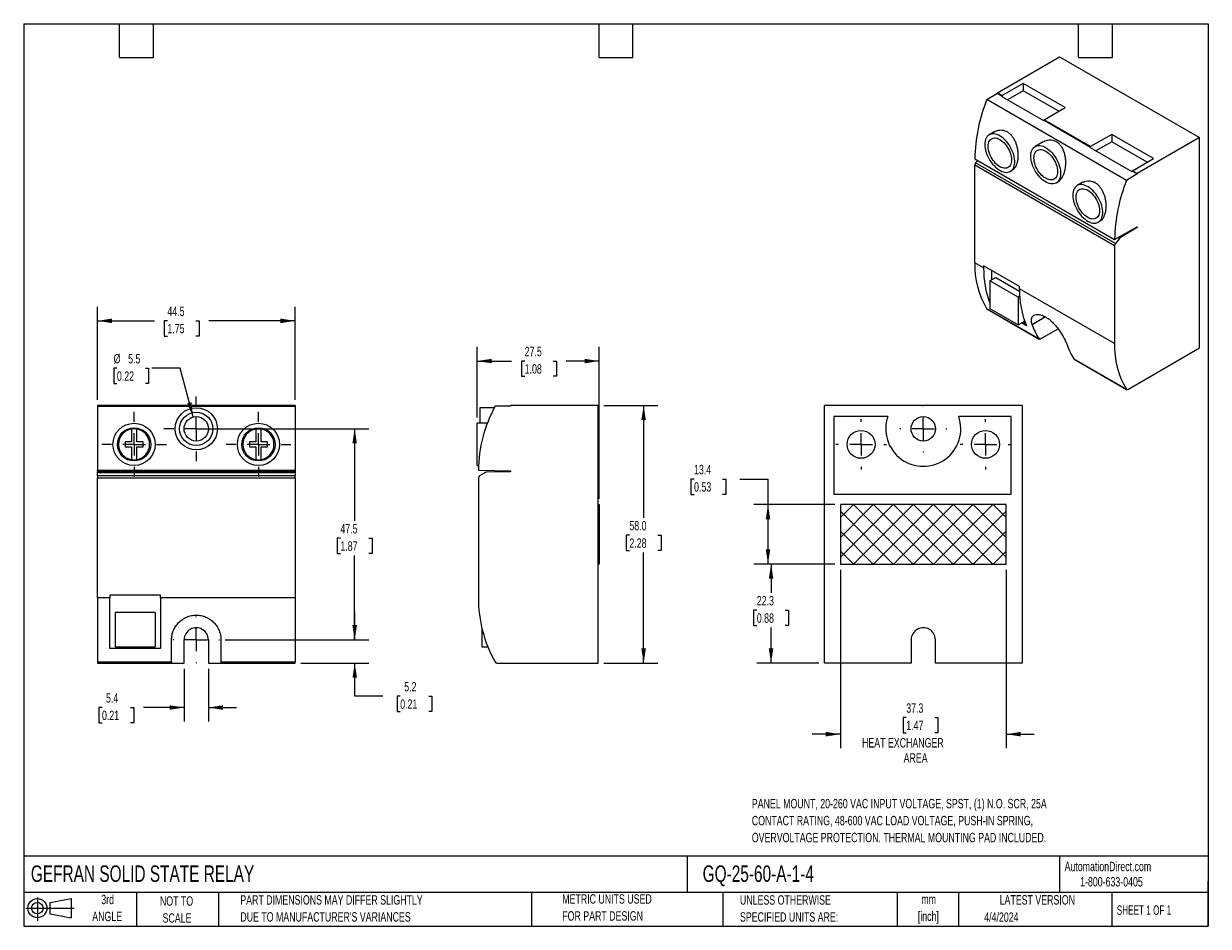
# Model space of a CAD drawing. Header units: millimetres. Extents: x 6 to 273, y 6 to 210.
import ezdxf

# ---------------------------------------------------------------- set-up
doc = ezdxf.new("R2010")
doc.units = ezdxf.units.MM
doc.linetypes.add('CENTERX2', pattern=[20.32, 12.7, -2.54, 2.54, -2.54])
for name, color, linetype in [('CENTER', 40, 'CENTERX2'), ('HATCH', 6, 'Continuous'), ('SLD-DEFPOINTS', 7, 'Continuous')]:
    doc.layers.add(name, color=color, linetype=linetype)
doc.layers.add('DIMENSIONS', color=140, linetype='Continuous', lineweight=25)
doc.layers.add('TEXT', color=140, linetype='Continuous', lineweight=25)
doc.styles.add('SLDTEXTSTYLE0', font='TXT', dxfattribs={"width": 0.7})
doc.styles.add('SLDTEXTSTYLE1', font='TXT', dxfattribs={"width": 0.65})
doc.dimstyles.new('SLDDIMSTYLE0', dxfattribs={"dimtxt": 2.158008, "dimasz": 3.302, "dimexe": 0, "dimexo": 0.0625, "dimgap": 0.539502, "dimtad": 0, "dimtih": 1, "dimtoh": 1, "dimrnd": 1e-09, "dimzin": 12, "dimdsep": 46, "dimtxsty": 'SLDTEXTSTYLE0', "dimsah": 1, "dimcen": 0.09, "dimadec": 0, "dimazin": 3, "dimtfac": 1, "dimtofl": 0, "dimtmove": 0, "dimatfit": 3, "dimfxl": 0, "dimfrac": 2, "dimtolj": 1, "dimtzin": 12, "dimarcsym": 0})
doc.dimstyles.new('SLDDIMSTYLE1', dxfattribs={"dimtxt": 2.158008, "dimasz": 3.302, "dimexe": 0, "dimexo": 0.0625, "dimgap": 0.539502, "dimtad": 0, "dimtih": 1, "dimtoh": 1, "dimrnd": 1e-09, "dimzin": 12, "dimdsep": 46, "dimtxsty": 'SLDTEXTSTYLE0', "dimsah": 1, "dimcen": 0.09, "dimadec": 0, "dimazin": 3, "dimtfac": 1, "dimtmove": 0, "dimatfit": 0, "dimfxl": 0, "dimfrac": 2, "dimtolj": 1, "dimtzin": 12, "dimarcsym": 0})
doc.dimstyles.new('SLDDIMSTYLE2', dxfattribs={"dimtxt": 2.158008, "dimasz": 3.302, "dimexe": 0, "dimexo": 0.0625, "dimgap": 0.539502, "dimtad": 0, "dimtih": 1, "dimtoh": 1, "dimrnd": 1e-09, "dimzin": 12, "dimdsep": 46, "dimtxsty": 'SLDTEXTSTYLE0', "dimsah": 1, "dimcen": 0, "dimadec": 0, "dimazin": 3, "dimtfac": 1, "dimtofl": 0, "dimtmove": 0, "dimatfit": 3, "dimfxl": 0, "dimfrac": 2, "dimtolj": 1, "dimtzin": 12, "dimarcsym": 0})
doc.dimstyles.new('SLDDIMSTYLE3', dxfattribs={"dimtxt": 2.158008, "dimasz": 3.302, "dimexe": 0, "dimexo": 0.0625, "dimgap": 0.539502, "dimtad": 0, "dimtih": 1, "dimtoh": 1, "dimrnd": 1e-09, "dimzin": 4, "dimdsep": 46, "dimtxsty": 'SLDTEXTSTYLE0', "dimsah": 1, "dimcen": 0.09, "dimadec": 0, "dimazin": 1, "dimtfac": 1, "dimtofl": 0, "dimtmove": 0, "dimatfit": 3, "dimfxl": 0, "dimfrac": 2, "dimtolj": 1, "dimtzin": 12, "dimarcsym": 0})

# ---------------------------------------------------------------- blocks, each defined once
blk = doc.blocks.new('Block11')
at = {"color": 7, "linetype": 'Continuous', "lineweight": 18}
for p, q in [((0, 2.88), (10.87, 2.88)), ((2.59, 5.31), (2.59, 0)), ((5.48, 4.17), (10.18, 5.03)), ((5.48, 1.6), (5.48, 4.17)), ((10.18, 5.03), (10.18, 0.73)), ((5.48, 1.6), (10.18, 0.73))]:
    blk.add_line(p, q, dxfattribs=at)
for radius in [2.15, 1.29]:
    blk.add_circle((2.59, 2.88), radius, dxfattribs=at)
blk = doc.blocks.new('Block12')
at = {"layer": 'SLD-DEFPOINTS'}
blk.add_blockref('Block11', (0, 0), dxfattribs=at)
blk = doc.blocks.new('_D')
at = {"layer": 'DIMENSIONS'}
for p, q in [((46.47, 118.35), (84.03, 118.35)), ((80.86, 118.35), (80.86, 97.61)), ((77.65, 93.7), (76.93, 93.7)), ((76.93, 93.7), (76.93, 90.27)), ((84.06, 93.7), (84.79, 93.7)), ((84.79, 93.7), (84.79, 90.27)), ((76.93, 90.27), (77.65, 90.27)), ((80.86, 70.85), (80.86, 89.79)), ((84.79, 90.27), (84.06, 90.27)), ((51.73, 70.85), (84.03, 70.85))]:
    blk.add_line(p, q, dxfattribs=at)
for points in [[(80.86, 118.35), (80.35, 115.05), (81.37, 115.05)], [(80.86, 70.85), (81.37, 74.15), (80.35, 74.15)]]:
    blk.add_solid(points, dxfattribs=at)
at = {"layer": 'DIMENSIONS', "char_height": 2.117, "attachment_point": 1, "style": 'SLDTEXTSTYLE0'}
for s, insert in [('47.5', (77.65, 96.91)), ('1.87', (77.65, 93))]:
    blk.add_mtext(s, dxfattribs=dict(at, insert=insert))
blk = doc.blocks.new('_D_1')
at = {"layer": 'DIMENSIONS'}
for p, q in [((80.88, 70.85), (80.88, 77.2)), ((51.73, 70.85), (84.06, 70.85)), ((68.72, 65.6), (84.06, 65.6)), ((80.88, 58.14), (80.88, 65.6)), ((87.23, 58.14), (80.88, 58.14)), ((91.12, 58.14), (90.4, 58.14)), ((90.4, 58.14), (90.4, 54.71)), ((97.53, 58.14), (98.26, 58.14)), ((98.26, 58.14), (98.26, 54.71)), ((90.4, 54.71), (91.12, 54.71)), ((98.26, 54.71), (97.53, 54.71))]:
    blk.add_line(p, q, dxfattribs=at)
for points in [[(80.88, 70.85), (81.39, 74.15), (80.37, 74.15)], [(80.88, 65.6), (80.37, 62.3), (81.39, 62.3)]]:
    blk.add_solid(points, dxfattribs=at)
at = {"layer": 'DIMENSIONS', "char_height": 2.117, "attachment_point": 1, "style": 'SLDTEXTSTYLE0'}
for s, insert in [('5.2', (92.02, 61.35)), ('0.21', (91.12, 57.44))]:
    blk.add_mtext(s, dxfattribs=dict(at, insert=insert))
blk = doc.blocks.new('_D_2')
at = {"layer": 'DIMENSIONS'}
for p, q in [((42.48, 64.33), (42.48, 52.42)), ((47.92, 64.33), (47.92, 52.42)), ((23.98, 55.6), (23.26, 55.6)), ((23.26, 55.6), (23.26, 52.17)), ((30.39, 55.6), (31.12, 55.6)), ((31.12, 55.6), (31.12, 52.17)), ((42.48, 55.6), (33.32, 55.6)), ((47.92, 55.6), (54.27, 55.6)), ((23.26, 52.17), (23.98, 52.17)), ((31.12, 52.17), (30.39, 52.17))]:
    blk.add_line(p, q, dxfattribs=at)
for points in [[(42.48, 55.6), (39.18, 56.11), (39.18, 55.09)], [(47.92, 55.6), (51.23, 55.09), (51.23, 56.11)]]:
    blk.add_solid(points, dxfattribs=at)
at = {"layer": 'DIMENSIONS', "char_height": 2.117, "attachment_point": 1, "style": 'SLDTEXTSTYLE0'}
for s, insert in [('5.4', (24.88, 58.81)), ('0.21', (23.98, 54.9))]:
    blk.add_mtext(s, dxfattribs=dict(at, insert=insert))
blk = doc.blocks.new('_D_3')
at = {"layer": 'DIMENSIONS'}
for p, q in [((27.34, 131.98), (26.61, 131.98)), ((26.61, 131.98), (26.61, 128.55)), ((33.75, 131.98), (34.48, 131.98)), ((34.48, 131.98), (34.48, 128.55)), ((41.55, 131.98), (35.2, 131.98)), ((44.49, 121.01), (41.55, 131.98)), ((26.61, 128.55), (27.34, 128.55)), ((34.48, 128.55), (33.75, 128.55))]:
    blk.add_line(p, q, dxfattribs=at)
blk.add_solid([(44.49, 121.01), (44.13, 124.33), (43.15, 124.06)], dxfattribs=at)
at = {"layer": 'DIMENSIONS', "char_height": 2.117, "attachment_point": 1, "style": 'SLDTEXTSTYLE0'}
for s, insert in [('%%c', (26.61, 135.19)), ('5.5', (29.87, 135.19)), ('0.22', (27.34, 131.28))]:
    blk.add_mtext(s, dxfattribs=dict(at, insert=insert))
blk = doc.blocks.new('_D_4')
at = {"layer": 'DIMENSIONS'}
for p, q in [((22.95, 124.87), (22.95, 145.83)), ((67.45, 124.87), (67.45, 145.83)), ((22.95, 142.65), (35.78, 142.65)), ((38.7, 142.65), (37.98, 142.65)), ((37.98, 142.65), (37.98, 139.22)), ((45.12, 142.65), (45.84, 142.65)), ((45.84, 142.65), (45.84, 139.22)), ((67.45, 142.65), (48.04, 142.65)), ((37.98, 139.22), (38.7, 139.22)), ((45.84, 139.22), (45.12, 139.22))]:
    blk.add_line(p, q, dxfattribs=at)
for points in [[(22.95, 142.65), (26.26, 142.14), (26.26, 143.16)], [(67.45, 142.65), (64.15, 143.16), (64.15, 142.14)]]:
    blk.add_solid(points, dxfattribs=at)
at = {"layer": 'DIMENSIONS', "char_height": 2.117, "attachment_point": 1, "style": 'SLDTEXTSTYLE0'}
for s, insert in [('44.5', (38.7, 145.86)), ('1.75', (38.7, 141.95))]:
    blk.add_mtext(s, dxfattribs=dict(at, insert=insert))
blk = doc.blocks.new('SW_CENTERMARKSYMBOL_0')
at = {"layer": 'CENTER', "color": 0}
for p, q in [((0, 5.08), (0, 7.293)), ((-5.08, 0), (-7.293, 0)), ((0, 0), (-2.54, 0)), ((0, 0), (0, 2.54)), ((0, 0), (0, -2.54)), ((0, 0), (2.54, 0)), ((5.08, 0), (7.293, 0)), ((0, -5.08), (0, -7.293))]:
    blk.add_line(p, q, dxfattribs=at)
blk = doc.blocks.new('SW_CENTERMARKSYMBOL_1')
at = {"layer": 'CENTER', "color": 0}
for p, q in [((0, 5.08), (0, 7.293)), ((-5.08, 0), (-7.293, 0)), ((0, 0), (-2.54, 0)), ((0, 0), (0, 2.54)), ((0, 0), (0, -2.54)), ((0, 0), (2.54, 0)), ((5.08, 0), (7.293, 0)), ((0, -5.08), (0, -7.293))]:
    blk.add_line(p, q, dxfattribs=at)
blk = doc.blocks.new('SW_CENTERMARKSYMBOL_2')
at = {"layer": 'CENTER', "color": 0}
for p, q in [((0, 5.08), (0, 7.293)), ((-5.08, 0), (-7.293, 0)), ((0, 0), (-2.54, 0)), ((0, 0), (0, 2.54)), ((0, 0), (0, -2.54)), ((0, 0), (2.54, 0)), ((5.08, 0), (7.293, 0)), ((0, -5.08), (0, -7.293))]:
    blk.add_line(p, q, dxfattribs=at)
blk = doc.blocks.new('SW_CENTERMARKSYMBOL_3')
at = {"layer": 'CENTER', "color": 0}
for p, q in [((0, 5.08), (0, 5.26)), ((-5.08, 0), (-5.26, 0)), ((0, 0), (-2.54, 0)), ((0, 0), (0, 2.54)), ((0, 0), (0, -2.54)), ((0, 0), (2.54, 0)), ((5.08, 0), (5.26, 0)), ((0, -5.08), (0, -5.26))]:
    blk.add_line(p, q, dxfattribs=at)
blk = doc.blocks.new('_D_5')
at = {"layer": 'DIMENSIONS'}
for p, q in [((108.42, 120.87), (108.42, 136.77)), ((135.92, 102.57), (135.92, 136.77)), ((108.42, 133.6), (116.21, 133.6)), ((119.14, 133.6), (118.41, 133.6)), ((118.41, 133.6), (118.41, 130.17)), ((125.55, 133.6), (126.28, 133.6)), ((126.28, 133.6), (126.28, 130.17)), ((135.92, 133.6), (128.48, 133.6)), ((118.41, 130.17), (119.14, 130.17)), ((126.28, 130.17), (125.55, 130.17))]:
    blk.add_line(p, q, dxfattribs=at)
for points in [[(108.42, 133.6), (111.72, 133.09), (111.72, 134.11)], [(135.92, 133.6), (132.62, 134.11), (132.62, 133.09)]]:
    blk.add_solid(points, dxfattribs=at)
at = {"layer": 'DIMENSIONS', "char_height": 2.117, "attachment_point": 1, "style": 'SLDTEXTSTYLE0'}
for s, insert in [('27.5', (119.14, 136.81)), ('1.08', (119.14, 132.9))]:
    blk.add_mtext(s, dxfattribs=dict(at, insert=insert))
blk = doc.blocks.new('_D_6')
at = {"layer": 'DIMENSIONS'}
for p, q in [((136.99, 123.6), (149.09, 123.6)), ((145.92, 123.6), (145.92, 98.3)), ((142.71, 94.38), (141.99, 94.38)), ((141.99, 94.38), (141.99, 90.95)), ((149.12, 94.38), (149.85, 94.38)), ((149.85, 94.38), (149.85, 90.95)), ((141.99, 90.95), (142.71, 90.95)), ((149.85, 90.95), (149.12, 90.95)), ((145.92, 65.6), (145.92, 90.47)), ((136.99, 65.6), (149.09, 65.6))]:
    blk.add_line(p, q, dxfattribs=at)
for points in [[(145.92, 123.6), (145.41, 120.3), (146.43, 120.3)], [(145.92, 65.6), (146.43, 68.9), (145.41, 68.9)]]:
    blk.add_solid(points, dxfattribs=at)
at = {"layer": 'DIMENSIONS', "char_height": 2.117, "attachment_point": 1, "style": 'SLDTEXTSTYLE0'}
for s, insert in [('58.0', (142.71, 97.6)), ('2.28', (142.71, 93.68))]:
    blk.add_mtext(s, dxfattribs=dict(at, insert=insert))
blk = doc.blocks.new('SW_HATCH_0')
at = {"layer": 'HATCH', "color": 0}
for p, q in [((0, 0), (-2.9, -2.9)), ((4.49, 0), (-2.9, -7.39)), ((8.98, 0), (-2.9, -11.88)), ((13.47, 0), (0.07, -13.4)), ((0.07, 0), (13.47, -13.4)), ((17.96, 0), (4.56, -13.4)), ((22.45, 0), (9.05, -13.4)), ((26.94, 0), (13.54, -13.4)), ((31.43, 0), (18.03, -13.4)), ((22.52, 0), (34.4, -11.88)), ((27.01, 0), (34.4, -7.39)), ((31.5, 0), (34.4, -2.9)), ((-2.9, -1.52), (8.98, -13.4)), ((4.56, 0), (17.96, -13.4)), ((9.05, 0), (22.45, -13.4)), ((13.54, 0), (26.94, -13.4)), ((18.03, 0), (31.43, -13.4)), ((34.4, -1.52), (22.52, -13.4)), ((-2.9, -6.01), (4.49, -13.4)), ((34.4, -6.01), (27.01, -13.4)), ((-2.9, -10.5), (0, -13.4)), ((34.4, -10.5), (31.5, -13.4))]:
    blk.add_line(p, q, dxfattribs=at)
blk = doc.blocks.new('_D_7')
at = {"layer": 'DIMENSIONS'}
for p, q in [((157.27, 107.02), (156.55, 107.02)), ((156.55, 107.02), (156.55, 103.59)), ((163.68, 107.02), (164.41, 107.02)), ((164.41, 107.02), (164.41, 103.59)), ((167.57, 107.02), (173.92, 107.02)), ((173.92, 107.02), (173.92, 101.3)), ((156.55, 103.59), (157.27, 103.59)), ((164.41, 103.59), (163.68, 103.59)), ((188.96, 101.3), (170.75, 101.3)), ((173.92, 101.3), (173.92, 87.9)), ((188.96, 87.9), (170.75, 87.9))]:
    blk.add_line(p, q, dxfattribs=at)
for points in [[(173.92, 101.3), (173.42, 98), (174.43, 98)], [(173.92, 87.9), (174.43, 91.2), (173.42, 91.2)]]:
    blk.add_solid(points, dxfattribs=at)
at = {"layer": 'DIMENSIONS', "char_height": 2.117, "attachment_point": 1, "style": 'SLDTEXTSTYLE0'}
for s, insert in [('13.4', (157.27, 110.23)), ('0.53', (157.27, 106.32))]:
    blk.add_mtext(s, dxfattribs=dict(at, insert=insert))
blk = doc.blocks.new('_D_8')
at = {"layer": 'DIMENSIONS'}
for p, q in [((190.23, 86.63), (190.23, 46.42)), ((227.53, 86.63), (227.53, 46.42)), ((205.05, 53.33), (204.33, 53.33)), ((204.33, 53.33), (204.33, 49.9)), ((211.47, 53.33), (212.19, 53.33)), ((212.19, 53.33), (212.19, 49.9)), ((190.23, 49.6), (183.88, 49.6)), ((204.33, 49.9), (205.05, 49.9)), ((212.19, 49.9), (211.47, 49.9)), ((227.53, 49.6), (233.88, 49.6))]:
    blk.add_line(p, q, dxfattribs=at)
for points in [[(190.23, 49.6), (186.93, 50.11), (186.93, 49.09)], [(227.53, 49.6), (230.84, 49.09), (230.84, 50.11)]]:
    blk.add_solid(points, dxfattribs=at)
at = {"layer": 'DIMENSIONS', "attachment_point": 1, "style": 'SLDTEXTSTYLE0'}
for s, insert, char_height in [('37.3', (205.05, 56.54), 2.117), ('1.47', (205.05, 52.63), 2.117), ('HEAT EXCHANGER', (195.09, 48.72), 2.1167), ('AREA', (204.46, 45.29), 2.117)]:
    blk.add_mtext(s, dxfattribs=dict(at, insert=insert, char_height=char_height))
blk = doc.blocks.new('_D_9')
at = {"layer": 'DIMENSIONS'}
for p, q in [((188.96, 87.9), (171.43, 87.9)), ((174.61, 87.9), (174.61, 81.41)), ((171.4, 77.5), (170.68, 77.5)), ((170.68, 77.5), (170.68, 74.07)), ((177.82, 77.5), (178.54, 77.5)), ((178.54, 77.5), (178.54, 74.07)), ((170.68, 74.07), (171.4, 74.07)), ((174.61, 65.6), (174.61, 73.59)), ((178.54, 74.07), (177.82, 74.07)), ((185.36, 65.6), (171.43, 65.6))]:
    blk.add_line(p, q, dxfattribs=at)
for points in [[(174.61, 87.9), (174.1, 84.6), (175.12, 84.6)], [(174.61, 65.6), (175.12, 68.9), (174.1, 68.9)]]:
    blk.add_solid(points, dxfattribs=at)
at = {"layer": 'DIMENSIONS', "char_height": 2.117, "attachment_point": 1, "style": 'SLDTEXTSTYLE0'}
for s, insert in [('22.3', (171.4, 80.71)), ('0.88', (171.4, 76.8))]:
    blk.add_mtext(s, dxfattribs=dict(at, insert=insert))
blk = doc.blocks.new('SW_CENTERMARKSYMBOL_4')
at = {"layer": 'CENTER', "color": 0}
for p, q in [((0, 5.08), (0, 5.6805)), ((-5.08, 0), (-5.6805, 0)), ((0, 0), (-2.54, 0)), ((0, 0), (0, 2.54)), ((0, 0), (0, -2.54)), ((0, 0), (2.54, 0)), ((5.08, 0), (5.6805, 0)), ((0, -5.08), (0, -5.6805))]:
    blk.add_line(p, q, dxfattribs=at)
blk = doc.blocks.new('SW_CENTERMARKSYMBOL_5')
at = {"layer": 'CENTER', "color": 0}
for p, q in [((0, 5.08), (0, 5.6805)), ((-5.08, 0), (-5.6805, 0)), ((0, 0), (-2.54, 0)), ((0, 0), (0, 2.54)), ((0, 0), (0, -2.54)), ((0, 0), (2.54, 0)), ((5.08, 0), (5.6805, 0)), ((0, -5.08), (0, -5.6805))]:
    blk.add_line(p, q, dxfattribs=at)
blk = doc.blocks.new('SW_CENTERMARKSYMBOL_6')
at = {"layer": 'CENTER', "color": 0}
for p, q in [((0, 5.08), (0, 5.29)), ((-5.08, 0), (-5.29, 0)), ((0, 0), (-2.54, 0)), ((0, 0), (0, 2.54)), ((0, 0), (0, -2.54)), ((0, 0), (2.54, 0)), ((5.08, 0), (5.29, 0)), ((0, -5.08), (0, -5.29))]:
    blk.add_line(p, q, dxfattribs=at)

msp = doc.modelspace()

# ---------------------------------------------------------------- linework, layer by layer
for p, q in [((225.583, 193.989), (239.584, 202.072)), ((239.584, 202.072), (271.05, 183.906)), ((231.403, 196.094), (226.67, 193.362)), ((240.816, 190.659), (231.403, 196.094)), ((231.403, 196.094), (231.403, 194.461)), ((223.173, 192.449), (225.583, 193.889)), ((254.639, 174.284), (223.173, 192.449)), ((226.67, 193.362), (225.583, 193.989)), ((225.583, 193.989), (225.583, 193.889)), ((225.583, 193.889), (226.67, 193.262)), ((226.528, 193.177), (226.67, 193.262)), ((226.528, 193.177), (235.942, 187.743)), ((226.67, 193.362), (226.67, 193.262)), ((231.403, 194.461), (227.854, 192.412)), ((239.402, 189.843), (231.403, 194.461)), ((236.084, 187.927), (240.816, 190.659)), ((236.084, 187.827), (235.942, 187.743)), ((246.564, 181.877), (236.084, 187.927)), ((236.084, 187.827), (236.084, 187.927)), ((236.084, 187.827), (246.564, 181.777)), ((225.011, 185.267), (223.737, 184.531)), ((251.296, 184.609), (246.564, 181.877)), ((260.71, 179.175), (251.296, 184.609)), ((251.296, 184.609), (251.296, 182.976)), ((235.904, 182.983), (234.061, 181.919)), ((246.422, 181.693), (246.564, 181.777)), ((246.422, 181.693), (255.836, 176.258)), ((246.564, 181.877), (246.564, 181.777)), ((251.296, 182.976), (247.748, 180.928)), ((259.296, 178.358), (251.296, 182.976)), ((271.05, 183.906), (257.049, 175.824)), ((271.05, 136.547), (271.05, 183.906)), ((220.497, 179.15), (251.963, 160.985)), ((220.666, 178.204), (221.128, 178.786)), ((255.977, 176.443), (260.71, 179.175)), ((220.492, 177.752), (251.958, 159.587)), ((220.492, 155.694), (220.492, 177.752)), ((252.132, 160.039), (220.666, 178.204)), ((228.49, 176.299), (228.788, 176.471)), ((255.977, 176.343), (255.836, 176.258)), ((257.049, 175.824), (255.977, 176.443)), ((255.977, 176.343), (255.977, 176.443)), ((255.977, 176.343), (257.049, 175.724)), ((238.813, 173.687), (239.055, 173.826)), ((244.81, 173.837), (243.536, 173.102)), ((257.049, 175.724), (254.639, 174.284)), ((257.049, 175.824), (257.049, 175.724)), ((248.289, 164.869), (248.587, 165.042)), ((251.963, 160.985), (257.049, 163.819)), ((257.049, 163.655), (253.25, 161.385)), ((256.905, 163.738), (257.049, 163.655)), ((257.049, 163.819), (257.049, 163.655)), ((253.076, 161.228), (252.132, 160.039)), ((252.744, 161.42), (253.076, 161.228)), ((253.25, 161.385), (252.97, 161.546)), ((251.958, 159.587), (251.958, 137.529)), ((222.47, 154.552), (220.492, 155.694)), ((230.535, 150.389), (222.47, 155.045)), ((222.47, 155.045), (222.47, 154.552)), ((223.886, 151.693), (225.194, 152.448)), ((224.343, 151.957), (224.343, 153.963)), ((225.194, 152.448), (230.54, 149.362)), ((223.886, 151.693), (223.886, 145.406)), ((230.25, 148.019), (223.886, 151.693)), ((230.535, 149.896), (230.535, 150.389)), ((251.958, 137.529), (230.535, 149.896)), ((230.587, 148.214), (230.25, 148.019)), ((230.25, 148.019), (230.25, 141.733)), ((223.137, 145.428), (234.944, 138.612)), ((223.196, 145.371), (235.004, 138.555)), ((223.886, 145.406), (230.25, 141.733)), ((230.25, 141.733), (231.558, 142.488)), ((232.134, 141.529), (231.016, 142.175)), ((231.951, 141.951), (231.29, 142.333)), ((231.558, 143.003), (231.558, 142.488)), ((236.397, 143.527), (233.389, 141.79)), ((235.253, 138.58), (239.234, 140.878)), ((254.912, 127.231), (271.05, 136.547)), ((242.796, 134.079), (254.603, 127.263)), ((242.855, 134.023), (254.663, 127.206)), ((24.49, 123.599), (22.953, 123.599)), ((22.953, 123.599), (22.953, 123.476)), ((22.953, 123.476), (24.49, 123.476)), ((22.953, 123.417), (22.953, 123.476)), ((67.453, 123.417), (22.953, 123.417)), ((22.953, 123.417), (22.953, 109.022)), ((24.49, 123.599), (24.49, 123.476)), ((37.803, 123.599), (24.49, 123.599)), ((24.49, 123.473), (24.49, 123.476)), ((24.49, 123.473), (37.803, 123.473)), ((52.624, 123.599), (37.803, 123.599)), ((37.803, 123.476), (37.803, 123.599)), ((37.803, 123.476), (37.803, 123.473)), ((37.803, 123.476), (52.624, 123.476)), ((52.624, 123.599), (52.624, 123.476)), ((65.937, 123.599), (52.624, 123.599)), ((52.624, 123.473), (52.624, 123.476)), ((52.624, 123.473), (65.937, 123.473)), ((67.453, 123.599), (65.937, 123.599)), ((65.937, 123.476), (65.937, 123.599)), ((65.937, 123.476), (65.937, 123.473)), ((65.937, 123.476), (67.453, 123.476)), ((67.453, 123.599), (67.453, 123.476)), ((67.453, 123.476), (67.453, 123.417)), ((67.453, 123.417), (67.453, 109.022)), ((112.335, 123.102), (109.019, 123.102)), ((109.019, 123.102), (109.019, 119.602)), ((115.919, 123.476), (112.51, 123.417)), ((115.919, 123.599), (115.919, 123.476)), ((135.719, 123.599), (115.919, 123.599)), ((135.719, 65.599), (135.719, 123.599)), ((186.634, 65.599), (186.634, 123.599)), ((231.134, 123.599), (186.634, 123.599)), ((231.134, 123.599), (231.134, 65.599)), ((200.9, 121.103), (188.728, 121.103)), ((188.728, 121.103), (188.728, 103.611)), ((228.68, 121.103), (216.867, 121.103)), ((228.68, 103.611), (228.68, 121.103)), ((30.618, 118.3), (30.618, 115.434)), ((31.788, 115.434), (31.788, 118.3)), ((58.618, 118.3), (58.618, 115.434)), ((59.788, 115.434), (59.788, 118.3)), ((110.713, 119.602), (108.419, 119.602)), ((108.419, 110.096), (108.419, 119.602)), ((29.168, 115.434), (29.168, 114.264)), ((30.618, 115.434), (29.168, 115.434)), ((33.239, 115.434), (31.788, 115.434)), ((33.239, 114.264), (33.239, 115.434)), ((58.618, 115.434), (57.168, 115.434)), ((57.168, 115.434), (57.168, 114.264)), ((61.239, 115.434), (59.788, 115.434)), ((61.239, 114.264), (61.239, 115.434)), ((29.168, 114.264), (30.618, 114.264)), ((30.618, 114.264), (30.618, 111.398)), ((31.788, 114.264), (33.239, 114.264)), ((31.788, 111.398), (31.788, 114.264)), ((57.168, 114.264), (58.618, 114.264)), ((58.618, 114.264), (58.618, 111.398)), ((59.788, 111.398), (59.788, 114.264)), ((59.788, 114.264), (61.239, 114.264)), ((108.419, 110.096), (108.75, 110.096)), ((22.953, 109.022), (67.453, 109.022)), ((22.953, 108.896), (22.953, 109.022)), ((67.453, 108.896), (22.953, 108.896)), ((22.953, 108.896), (22.953, 108.696)), ((22.953, 108.696), (67.453, 108.696)), ((22.953, 108.602), (22.953, 108.696)), ((67.453, 108.602), (22.953, 108.602)), ((22.953, 108.602), (22.953, 108.533)), ((22.953, 108.533), (67.453, 108.533)), ((22.953, 107.744), (22.953, 108.533)), ((22.953, 107.744), (22.953, 107.314)), ((67.453, 107.744), (22.953, 107.744)), ((22.953, 107.314), (67.453, 107.314)), ((22.953, 80.299), (22.953, 107.314)), ((67.453, 109.022), (67.453, 108.896)), ((67.453, 108.896), (67.453, 108.696)), ((67.453, 108.696), (67.453, 108.602)), ((67.453, 108.533), (67.453, 108.602)), ((67.453, 108.533), (67.453, 107.744)), ((67.453, 107.314), (67.453, 107.744)), ((67.453, 107.314), (67.453, 80.299)), ((108.719, 107.314), (108.719, 80.299)), ((108.726, 109.022), (115.919, 108.896)), ((110.3, 108.533), (108.964, 107.744)), ((115.919, 108.696), (110.545, 108.602)), ((115.919, 108.896), (115.919, 108.696)), ((188.728, 103.611), (228.68, 103.611)), ((135.719, 101.299), (135.919, 101.299)), ((135.919, 101.299), (135.919, 87.899)), ((190.234, 101.299), (190.234, 87.899)), ((227.534, 101.299), (190.234, 101.299)), ((227.534, 87.899), (227.534, 101.299)), ((135.919, 87.899), (135.719, 87.899)), ((190.234, 87.899), (227.534, 87.899)), ((25.75, 80.299), (22.953, 80.299)), ((22.953, 80.299), (22.953, 65.856)), ((37.156, 80.902), (25.75, 80.902)), ((25.75, 80.902), (25.75, 80.299)), ((25.75, 68.921), (25.75, 80.299)), ((37.156, 80.299), (37.156, 80.902)), ((67.453, 80.299), (37.156, 80.299)), ((37.156, 80.299), (37.156, 68.921)), ((67.453, 80.299), (67.453, 65.856)), ((35.953, 76.999), (26.953, 76.999)), ((26.953, 76.999), (26.953, 69.3)), ((35.953, 76.999), (35.953, 69.3)), ((109.519, 73.446), (109.519, 69.3)), ((39.651, 65.856), (39.651, 70.849)), ((42.483, 65.599), (42.483, 70.845)), ((47.923, 70.845), (47.923, 65.599)), ((50.755, 70.849), (50.755, 65.856)), ((206.164, 70.845), (206.164, 65.599)), ((211.604, 65.599), (211.604, 70.845)), ((37.156, 68.921), (25.75, 68.921)), ((26.953, 69.3), (35.953, 69.3)), ((109.519, 69.3), (110.826, 69.3)), ((22.953, 65.856), (39.651, 65.856)), ((22.953, 65.856), (22.953, 65.599)), ((22.953, 65.599), (39.651, 65.599)), ((39.651, 65.856), (39.651, 65.599)), ((39.651, 65.599), (42.483, 65.599)), ((47.923, 65.599), (50.755, 65.599)), ((50.755, 65.856), (67.453, 65.856)), ((50.755, 65.856), (50.755, 65.599)), ((50.755, 65.599), (67.453, 65.599)), ((67.453, 65.599), (67.453, 65.856)), ((112.897, 65.599), (135.719, 65.599)), ((206.164, 65.599), (186.634, 65.599)), ((231.134, 65.599), (211.604, 65.599))]:
    msp.add_line(p, q)
at = {"flags": 128}
for points in [[(222.752, 182.355), (222.772, 181.932), (222.828, 181.491), (222.923, 181.038), (223.053, 180.578), (223.218, 180.116), (223.416, 179.658), (223.644, 179.208), (223.9, 178.772), (224.182, 178.355), (224.485, 177.96), (224.807, 177.594), (225.143, 177.26), (225.491, 176.961), (225.845, 176.701), (226.203, 176.484), (226.559, 176.311), (226.911, 176.185), (227.254, 176.106), (227.583, 176.076), (227.896, 176.096), (228.189, 176.164), (228.458, 176.281), (228.701, 176.444), (228.914, 176.653), (229.096, 176.904), (229.243, 177.195), (229.356, 177.522), (229.431, 177.882), (229.469, 178.271), (229.469, 178.684), (229.431, 179.117), (229.356, 179.564), (229.243, 180.021), (229.096, 180.483), (228.914, 180.944), (228.701, 181.399), (228.458, 181.842), (228.189, 182.27), (227.896, 182.676), (227.583, 183.057), (227.254, 183.408), (226.911, 183.725), (226.559, 184.004), (226.203, 184.243), (225.845, 184.439), (225.491, 184.588), (225.143, 184.691), (224.807, 184.745), (224.485, 184.75), (224.182, 184.706), (223.9, 184.614), (223.644, 184.473), (223.416, 184.287), (223.218, 184.057), (223.053, 183.786), (222.923, 183.476), (222.828, 183.132), (222.772, 182.757), (222.752, 182.355)], [(223.465, 181.944), (223.484, 182.302), (223.542, 182.632), (223.637, 182.93), (223.768, 183.191), (223.933, 183.411), (224.131, 183.588), (224.357, 183.719), (224.609, 183.801), (224.882, 183.834), (225.174, 183.817), (225.479, 183.751), (225.794, 183.636), (226.113, 183.474), (226.433, 183.267), (226.747, 183.019), (227.053, 182.733), (227.344, 182.413), (227.618, 182.064), (227.87, 181.691), (228.096, 181.299), (228.293, 180.894), (228.459, 180.483), (228.59, 180.07), (228.685, 179.662), (228.743, 179.266), (228.762, 178.886), (228.743, 178.528), (228.685, 178.198), (228.59, 177.901), (228.459, 177.64), (228.293, 177.419), (228.096, 177.242), (227.87, 177.112), (227.618, 177.029), (227.344, 176.996), (227.053, 177.013), (226.747, 177.079), (226.433, 177.194), (226.113, 177.356), (225.794, 177.563), (225.479, 177.811), (225.174, 178.097), (224.882, 178.417), (224.609, 178.766), (224.357, 179.14), (224.131, 179.531), (223.933, 179.936), (223.768, 180.348), (223.637, 180.76), (223.542, 181.168), (223.484, 181.564), (223.465, 181.944)], [(233.076, 179.743), (233.095, 180.145), (233.152, 180.52), (233.246, 180.864), (233.377, 181.174), (233.542, 181.445), (233.739, 181.675), (233.968, 181.861), (234.224, 182.001), (234.505, 182.094), (234.809, 182.138), (235.13, 182.133), (235.467, 182.079), (235.814, 181.976), (236.169, 181.827), (236.527, 181.631), (236.883, 181.392), (237.235, 181.113), (237.577, 180.796), (237.907, 180.445), (238.22, 180.064), (238.513, 179.658), (238.782, 179.23), (239.024, 178.787), (239.238, 178.332), (239.419, 177.871), (239.567, 177.409), (239.68, 176.952), (239.755, 176.505), (239.793, 176.072), (239.793, 175.659), (239.755, 175.27), (239.68, 174.91), (239.567, 174.583), (239.419, 174.292), (239.238, 174.041), (239.024, 173.832), (238.782, 173.669), (238.513, 173.552), (238.22, 173.484), (237.907, 173.464), (237.577, 173.494), (237.235, 173.573), (236.883, 173.699), (236.527, 173.872), (236.169, 174.089), (235.814, 174.349), (235.467, 174.647), (235.13, 174.982), (234.809, 175.348), (234.505, 175.742), (234.224, 176.16), (233.968, 176.596), (233.739, 177.046), (233.542, 177.504), (233.377, 177.966), (233.246, 178.426), (233.152, 178.879), (233.095, 179.32), (233.076, 179.743)], [(233.788, 179.332), (233.808, 179.69), (233.865, 180.02), (233.96, 180.318), (234.092, 180.579), (234.257, 180.799), (234.454, 180.976), (234.681, 181.107), (234.932, 181.189), (235.206, 181.222), (235.498, 181.205), (235.803, 181.139), (236.118, 181.024), (236.437, 180.862), (236.756, 180.655), (237.071, 180.407), (237.376, 180.121), (237.668, 179.801), (237.942, 179.452), (238.194, 179.079), (238.42, 178.687), (238.617, 178.282), (238.783, 177.871), (238.914, 177.458), (239.009, 177.05), (239.067, 176.654), (239.086, 176.274), (239.067, 175.916), (239.009, 175.586), (238.914, 175.289), (238.783, 175.028), (238.617, 174.807), (238.42, 174.63), (238.194, 174.5), (237.942, 174.417), (237.668, 174.384), (237.376, 174.401), (237.071, 174.467), (236.756, 174.582), (236.437, 174.744), (236.118, 174.951), (235.803, 175.199), (235.498, 175.485), (235.206, 175.805), (234.932, 176.154), (234.681, 176.528), (234.454, 176.919), (234.257, 177.324), (234.092, 177.736), (233.96, 178.148), (233.865, 178.556), (233.808, 178.952), (233.788, 179.332)], [(242.551, 170.926), (242.571, 170.502), (242.627, 170.061), (242.722, 169.609), (242.852, 169.149), (243.017, 168.687), (243.215, 168.228), (243.443, 167.779), (243.699, 167.342), (243.981, 166.925), (244.284, 166.531), (244.606, 166.164), (244.942, 165.83), (245.29, 165.531), (245.644, 165.272), (246.002, 165.054), (246.358, 164.881), (246.71, 164.755), (247.052, 164.676), (247.382, 164.647), (247.695, 164.666), (247.988, 164.735), (248.257, 164.851), (248.5, 165.015), (248.713, 165.223), (248.895, 165.474), (249.042, 165.765), (249.155, 166.093), (249.23, 166.453), (249.268, 166.841), (249.268, 167.255), (249.23, 167.687), (249.155, 168.135), (249.042, 168.592), (248.895, 169.053), (248.713, 169.514), (248.5, 169.969), (248.257, 170.412), (247.988, 170.84), (247.695, 171.246), (247.382, 171.627), (247.052, 171.978), (246.71, 172.295), (246.358, 172.575), (246.002, 172.813), (245.644, 173.009), (245.29, 173.159), (244.942, 173.261), (244.606, 173.315), (244.284, 173.321), (243.981, 173.276), (243.699, 173.184), (243.443, 173.044), (243.215, 172.857), (243.017, 172.627), (242.852, 172.356), (242.722, 172.046), (242.627, 171.702), (242.571, 171.327), (242.551, 170.926)], [(243.264, 170.515), (243.283, 170.872), (243.34, 171.202), (243.436, 171.5), (243.567, 171.761), (243.732, 171.981), (243.93, 172.158), (244.156, 172.289), (244.408, 172.371), (244.681, 172.404), (244.973, 172.388), (245.278, 172.321), (245.593, 172.206), (245.912, 172.044), (246.232, 171.838), (246.546, 171.589), (246.852, 171.303), (247.143, 170.983), (247.417, 170.634), (247.669, 170.261), (247.895, 169.869), (248.092, 169.465), (248.258, 169.053), (248.389, 168.64), (248.484, 168.233), (248.542, 167.836), (248.561, 167.456), (248.542, 167.099), (248.484, 166.769), (248.389, 166.471), (248.258, 166.21), (248.092, 165.989), (247.895, 165.813), (247.669, 165.682), (247.417, 165.599), (247.143, 165.566), (246.852, 165.583), (246.546, 165.65), (246.232, 165.765), (245.912, 165.927), (245.593, 166.133), (245.278, 166.382), (244.973, 166.668), (244.681, 166.988), (244.408, 167.337), (244.156, 167.71), (243.93, 168.102), (243.732, 168.506), (243.567, 168.918), (243.436, 169.331), (243.34, 169.738), (243.283, 170.135), (243.264, 170.515)]]:
    msp.add_lwpolyline(points, dxfattribs=at)
for centre, radius in [((45.203, 118.349), 4.753), ((45.203, 118.349), 3.746), ((45.203, 118.349), 2.75), ((208.884, 118.349), 2.75), ((31.203, 114.849), 4.753), ((31.203, 114.849), 3.746), ((59.203, 114.849), 4.753), ((59.203, 114.849), 3.746), ((194.884, 114.849), 3.141), ((222.884, 114.849), 3.141)]:
    msp.add_circle(centre, radius)
for centre, radius, start, end in [((258.746, 178.373), 38.257, 158.411, 178.83563), ((221.257, 177.717), 0.766, 140.54989, 177.38081), ((290.212, 160.208), 38.257, 158.411, 178.83563), ((252.724, 159.552), 0.766, 140.54989, 177.38081), ((253.598, 160.824), 0.66, 121.89495, 142.31185), ((238.762, 154.928), 18.287, 177.59939, 211.29914), ((243.214, 154.151), 20.748, 178.89299, 201.32231), ((250.836, 149.44), 20.306, 178.71276, 202.9289), ((223.285, 145.523), 0.176, 212.91845, 239.79077), ((246.717, 146.344), 14.085, 198.86191, 213.29648), ((235.115, 138.749), 0.219, 218.87328, 309.44113), ((254.569, 141.811), 14.085, 198.86191, 213.29648), ((270.229, 136.763), 18.287, 177.59939, 211.29914), ((242.944, 134.174), 0.176, 212.91845, 239.79077), ((254.774, 127.4), 0.219, 218.87328, 309.44113), ((138.476, 108.896), 29.75, 150.78417, 179.75758), ((208.884, 118.349), 8.445, 160.96715, 19.03285), ((31.203, 114.849), 3.5, 99.62174, 260.37826), ((31.203, 114.849), 3.5, 80.37826, 99.62174), ((31.203, 114.849), 3.5, 279.62174, 80.37826), ((59.203, 114.849), 3.5, 99.62174, 260.37826), ((59.203, 114.849), 3.5, 80.37826, 99.62174), ((59.203, 114.849), 3.5, 279.62174, 80.37826), ((31.203, 114.849), 3.5, 260.37826, 279.62174), ((59.203, 114.849), 3.5, 260.37826, 279.62174), ((109.219, 107.314), 0.5, 120.5655, 180), ((110.554, 108.102), 0.5, 91, 120.5655), ((138.468, 80.299), 29.75, 180, 209.04338), ((45.203, 70.848), 2.72, 359.94042, 180.05958), ((208.884, 70.848), 2.72, 359.94042, 180.05958), ((112.897, 66.099), 0.5, 209.04338, 270)]:
    msp.add_arc(centre, radius, start, end)
for points, knots in [([(225.017, 185.257), (225.054, 185.282), (225.266, 185.429), (225.712, 185.568), (226.325, 185.653), (226.946, 185.577), (227.534, 185.369), (228.082, 185.032), (228.573, 184.594), (229.007, 184.06), (229.383, 183.444), (229.694, 182.755), (229.941, 181.998), (230.111, 181.199), (230.202, 180.372), (230.205, 179.557), (230.122, 178.781), (229.954, 178.077), (229.709, 177.468), (229.388, 176.976), (229.078, 176.643), (228.854, 176.525), (228.78, 176.486)], [0, 0, 0, 0, 0.0117472, 0.0677344, 0.1237028, 0.1771824, 0.2306495, 0.2809519, 0.3312591, 0.380832, 0.4304174, 0.4821176, 0.533828, 0.5885745, 0.6433212, 0.6995269, 0.755724, 0.8109834, 0.8662356, 0.9197808, 0.9733244, 1, 1, 1, 1]), ([(235.909, 182.975), (235.943, 182.998), (236.143, 183.135), (236.553, 183.283), (237.112, 183.411), (237.675, 183.413), (238.233, 183.304), (238.776, 183.066), (239.309, 182.686), (239.792, 182.158), (240.216, 181.481), (240.544, 180.692), (240.771, 179.827), (240.892, 178.93), (240.916, 178.043), (240.849, 177.183), (240.697, 176.374), (240.466, 175.618), (240.246, 175.187), (240.136, 174.972)], [0, 0, 0, 0, 0.0113541, 0.0669794, 0.1225824, 0.1756499, 0.2286976, 0.2850709, 0.3414437, 0.4052492, 0.4690969, 0.5375386, 0.6060237, 0.6734759, 0.7409361, 0.8056438, 0.8703399, 0.9351788, 1, 1, 1, 1]), ([(240.136, 174.972), (239.989, 174.75), (239.727, 174.352), (239.345, 173.995), (239.116, 173.876), (239.047, 173.84)], [0, 0, 0, 0, 0.4685306, 0.8406095, 1, 1, 1, 1]), ([(244.816, 173.827), (244.853, 173.852), (245.065, 173.999), (245.511, 174.138), (246.124, 174.224), (246.745, 174.147), (247.333, 173.939), (247.881, 173.602), (248.372, 173.164), (248.806, 172.63), (249.182, 172.014), (249.493, 171.325), (249.74, 170.568), (249.91, 169.769), (250.001, 168.942), (250.004, 168.127), (249.921, 167.351), (249.753, 166.648), (249.508, 166.038), (249.187, 165.546), (248.877, 165.214), (248.653, 165.095), (248.579, 165.056)], [0, 0, 0, 0, 0.01174725, 0.06773445, 0.12370277, 0.17718235, 0.23064946, 0.28095187, 0.33125913, 0.38083198, 0.43041737, 0.48211764, 0.53382799, 0.58857448, 0.64332121, 0.69952692, 0.755724, 0.81098342, 0.86623559, 0.91978082, 0.97332442, 1, 1, 1, 1]), ([(233.389, 141.79), (233.305, 142.03), (233.251, 142.257), (233.214, 142.578), (233.208, 142.682), (233.213, 142.882), (233.223, 142.98), (233.275, 143.254), (233.339, 143.415), (233.524, 143.694), (233.646, 143.812), (233.937, 143.989), (234.105, 144.049), (234.391, 144.096), (234.493, 144.104), (234.702, 144.105), (234.811, 144.098), (235.147, 144.052), (235.386, 143.992), (235.887, 143.807), (236.142, 143.685), (236.662, 143.386), (236.93, 143.205), (237.454, 142.799), (237.713, 142.574), (238.096, 142.204), (238.224, 142.074), (238.473, 141.809), (238.594, 141.673), (238.951, 141.257), (239.18, 140.967), (239.615, 140.367), (239.817, 140.067), (240.191, 139.466), (240.366, 139.162), (240.676, 138.578), (240.813, 138.297), (241.054, 137.756), (241.157, 137.498), (241.24, 137.258)], [0, 0, 0, 0, 0.0625, 0.0625, 0.09375, 0.09375, 0.125, 0.125, 0.1875, 0.1875, 0.25, 0.25, 0.3125, 0.3125, 0.34375, 0.34375, 0.375, 0.375, 0.4375, 0.4375, 0.5, 0.5, 0.5625, 0.5625, 0.625, 0.625, 0.65625, 0.65625, 0.6875, 0.6875, 0.75, 0.75, 0.8125, 0.8125, 0.875, 0.875, 0.9375, 0.9375, 1, 1, 1, 1]), ([(39.651, 70.849), (39.651, 71.202), (39.685, 71.552), (39.785, 72.071), (39.826, 72.244), (39.927, 72.587), (39.987, 72.758), (40.189, 73.258), (40.354, 73.577), (40.749, 74.183), (40.981, 74.472), (41.492, 74.994), (41.771, 75.228), (42.227, 75.539), (42.386, 75.637), (42.71, 75.813), (42.876, 75.893), (43.382, 76.107), (43.736, 76.216), (44.464, 76.364), (44.83, 76.401), (45.565, 76.401), (45.939, 76.364), (46.661, 76.219), (47.012, 76.111), (47.522, 75.897), (47.691, 75.816), (48.015, 75.64), (48.172, 75.544), (48.625, 75.236), (48.908, 75.001), (49.424, 74.475), (49.651, 74.191), (50.047, 73.586), (50.217, 73.261), (50.486, 72.595), (50.586, 72.254), (50.721, 71.558), (50.755, 71.202), (50.755, 70.849)], [0, 0, 0, 0, 0.0625, 0.0625, 0.09375, 0.09375, 0.125, 0.125, 0.1875, 0.1875, 0.25, 0.25, 0.3125, 0.3125, 0.34375, 0.34375, 0.375, 0.375, 0.4375, 0.4375, 0.5, 0.5, 0.5625, 0.5625, 0.625, 0.625, 0.65625, 0.65625, 0.6875, 0.6875, 0.75, 0.75, 0.8125, 0.8125, 0.875, 0.875, 0.9375, 0.9375, 1, 1, 1, 1])]:
    msp.add_open_spline(points, degree=3, knots=knots)
at = {"layer": 'TEXT'}
for p, q in [((6.35, 209.55), (273.05, 209.55)), ((6.35, 209.55), (6.35, 6.35)), ((27.94, 201.93), (27.94, 209.55)), ((35.56, 201.93), (35.56, 209.55)), ((135.89, 201.93), (135.89, 209.55)), ((143.51, 201.93), (143.51, 209.55)), ((243.84, 201.93), (243.84, 209.55)), ((251.46, 201.93), (251.46, 209.55)), ((273.05, 209.55), (273.05, 6.35)), ((27.94, 201.93), (35.56, 201.93)), ((135.89, 201.93), (143.51, 201.93)), ((243.84, 201.93), (251.46, 201.93)), ((273.05, 22.126), (6.35, 22.126)), ((155.759, 22.126), (155.759, 13.97)), ((239.575, 22.126), (239.575, 13.97)), ((273.05, 6.35), (273.05, 16.51)), ((273.05, 13.97), (6.35, 13.97)), ((31.75, 13.97), (31.75, 6.35)), ((50.212, 13.97), (50.212, 6.35)), ((120.646, 13.97), (120.646, 6.35)), ((163.78, 13.97), (163.78, 6.35)), ((203.024, 13.97), (203.024, 6.35)), ((216.812, 13.97), (216.812, 6.35)), ((251.349, 13.97), (251.349, 6.35)), ((6.35, 6.35), (273.05, 6.35))]:
    msp.add_line(p, q, dxfattribs=at)

# ---------------------------------------------------------------- block references
at = {"layer": 'CENTER'}
for name, p in [('SW_CENTERMARKSYMBOL_2', (45.203, 118.349)), ('SW_CENTERMARKSYMBOL_6', (208.884, 118.349)), ('SW_CENTERMARKSYMBOL_1', (31.203, 114.849)), ('SW_CENTERMARKSYMBOL_0', (59.203, 114.849)), ('SW_CENTERMARKSYMBOL_4', (194.884, 114.849)), ('SW_CENTERMARKSYMBOL_5', (222.884, 114.849)), ('SW_CENTERMARKSYMBOL_3', (45.203, 70.848))]:
    msp.add_blockref(name, p, dxfattribs=at)
at = {"layer": 'HATCH'}
msp.add_blockref('SW_HATCH_0', (193.133, 101.299), dxfattribs=at)
at = {"layer": 'SLD-DEFPOINTS'}
msp.add_blockref('Block12', (6.838, 7.554), dxfattribs=at)

# ---------------------------------------------------------------- texts
at = {"layer": 'TEXT'}
for s, insert, char_height, attachment_point, style in [('PANEL MOUNT, 20-260 VAC INPUT VOLTAGE, SPST, (1) N.O. SCR, 25A', (170.278, 35.031), 2.11667, 1, 'SLDTEXTSTYLE0'), ('CONTACT RATING, 48-600 VAC LOAD VOLTAGE, PUSH-IN SPRING,', (170.278, 31.209), 2.11667, 1, 'SLDTEXTSTYLE0'), ('OVERVOLTAGE PROTECTION. THERMAL MOUNTING PAD INCLUDED.', (170.278, 27.387), 2.11667, 1, 'SLDTEXTSTYLE0'), ('GEFRAN SOLID STATE RELAY', (7.966, 20.056), 3.70417, 1, 'SLDTEXTSTYLE0'), ('GQ-25-60-A-1-4', (159.208, 20.056), 3.70417, 1, 'SLDTEXTSTYLE0'), ('AutomationDirect.com', (240.695, 20.877), 2.11667, 1, 'SLDTEXTSTYLE0'), ('1-800-633-0405', (244.192, 17.437), 2.11667, 1, 'SLDTEXTSTYLE0'), ('3rd', (25.247, 13.451), 2.1167, 2, 'SLDTEXTSTYLE0'), ('PART DIMENSIONS MAY DIFFER SLIGHTLY', (55.119, 13.355), 2.11667, 1, 'SLDTEXTSTYLE0'), ('METRIC UNITS USED', (127.604, 13.57), 2.11667, 1, 'SLDTEXTSTYLE0'), ('UNLESS OTHERWISE', (167.608, 13.337), 2.11667, 1, 'SLDTEXTSTYLE0'), ('LATEST VERSION', (234.552, 13.364), 2.11667, 2, 'SLDTEXTSTYLE0'), ('NOT TO', (40.768, 13.102), 2.1167, 2, 'SLDTEXTSTYLE0'), ('mm', (210.099, 13.499), 2.1167, 2, 'SLDTEXTSTYLE0'), ('SHEET 1 OF 1', (252.441, 11.051), 2.11667, 1, 'SLDTEXTSTYLE1'), ('ANGLE', (25.149, 9.629), 2.1167, 2, 'SLDTEXTSTYLE0'), ('SCALE', (40.865, 9.28), 2.1167, 2, 'SLDTEXTSTYLE0'), ("DUE TO MANUFACTURER'S VARIANCES", (55.119, 9.533), 2.11667, 1, 'SLDTEXTSTYLE0'), ('FOR PART DESIGN', (127.604, 9.748), 2.11667, 1, 'SLDTEXTSTYLE0'), ('SPECIFIED UNITS ARE:', (167.608, 9.515), 2.11667, 1, 'SLDTEXTSTYLE0'), ('[inch]', (210.015, 9.677), 2.1167, 2, 'SLDTEXTSTYLE0'), ('4/4/2024', (222.613, 9.48), 2.1167, 1, 'SLDTEXTSTYLE0')]:
    msp.add_mtext(s, dxfattribs=dict(at, insert=insert, char_height=char_height, attachment_point=attachment_point, style=style))

# ---------------------------------------------------------------- dimensions: what is measured, and where the dimension line sits
at = {"layer": 'DIMENSIONS'}
for base, p1, p2, picture, middle in [((67.453, 142.653), (22.953, 123.599), (67.453, 123.599), '_D_4', (41.911, 142.653)), ((108.419, 133.599), (135.919, 101.299), (108.419, 119.602), '_D_5', (122.345, 133.599))]:
    dim = msp.add_linear_dim(base=base, p1=p1, p2=p2, dimstyle='SLDDIMSTYLE0', dxfattribs=at)
    dim.commit()
    dim.dimension.update_dxf_attribs({"geometry": picture, "text_midpoint": middle, "dimtype": 160})
dim = msp.add_diameter_dim_2p(p1=(45.915, 115.693), p2=(44.492, 121.005), dimstyle='SLDDIMSTYLE2', dxfattribs=at)
dim.commit()
dim.dimension.update_dxf_attribs({"geometry": '_D_3', "text_midpoint": (30.545, 131.982), "dimtype": 163})
for base, p1, p2, angle, dimstyle, picture, middle in [((145.919, 65.599), (135.719, 123.599), (135.719, 65.599), 90, 'SLDDIMSTYLE3', '_D_6', (145.919, 94.384)), ((80.857, 118.349), (50.463, 70.848), (45.203, 118.349), 90, 'SLDDIMSTYLE0', '_D', (80.857, 93.699)), ((173.924, 87.899), (190.234, 101.299), (190.234, 87.899), 90, 'SLDDIMSTYLE0', '_D_7', (173.924, 107.02)), ((174.61, 65.599), (190.234, 87.899), (186.634, 65.599), 90, 'SLDDIMSTYLE0', '_D_9', (174.61, 77.5)), ((80.88, 65.599), (50.463, 70.848), (67.453, 65.599), 90, 'SLDDIMSTYLE1', '_D_1', (80.88, 58.142)), ((42.483, 55.599), (47.923, 65.599), (42.483, 65.599), 359.99999, 'SLDDIMSTYLE1', '_D_2', (27.186, 55.599))]:
    dim = msp.add_linear_dim(base=base, p1=p1, p2=p2, angle=angle, dimstyle=dimstyle, dxfattribs=at)
    dim.commit()
    dim.dimension.update_dxf_attribs({"geometry": picture, "text_midpoint": middle, "dimtype": 160})
dim = msp.add_linear_dim(base=(227.534, 49.599), p1=(190.234, 87.899), p2=(227.534, 87.899), text='<>\\PHEAT EXCHANGER\\PAREA', dimstyle='SLDDIMSTYLE1', dxfattribs=at)
dim.commit()
dim.dimension.update_dxf_attribs({"geometry": '_D_8', "text_midpoint": (208.26, 49.599), "dimtype": 160})

doc.saveas('drawing.dxf')
